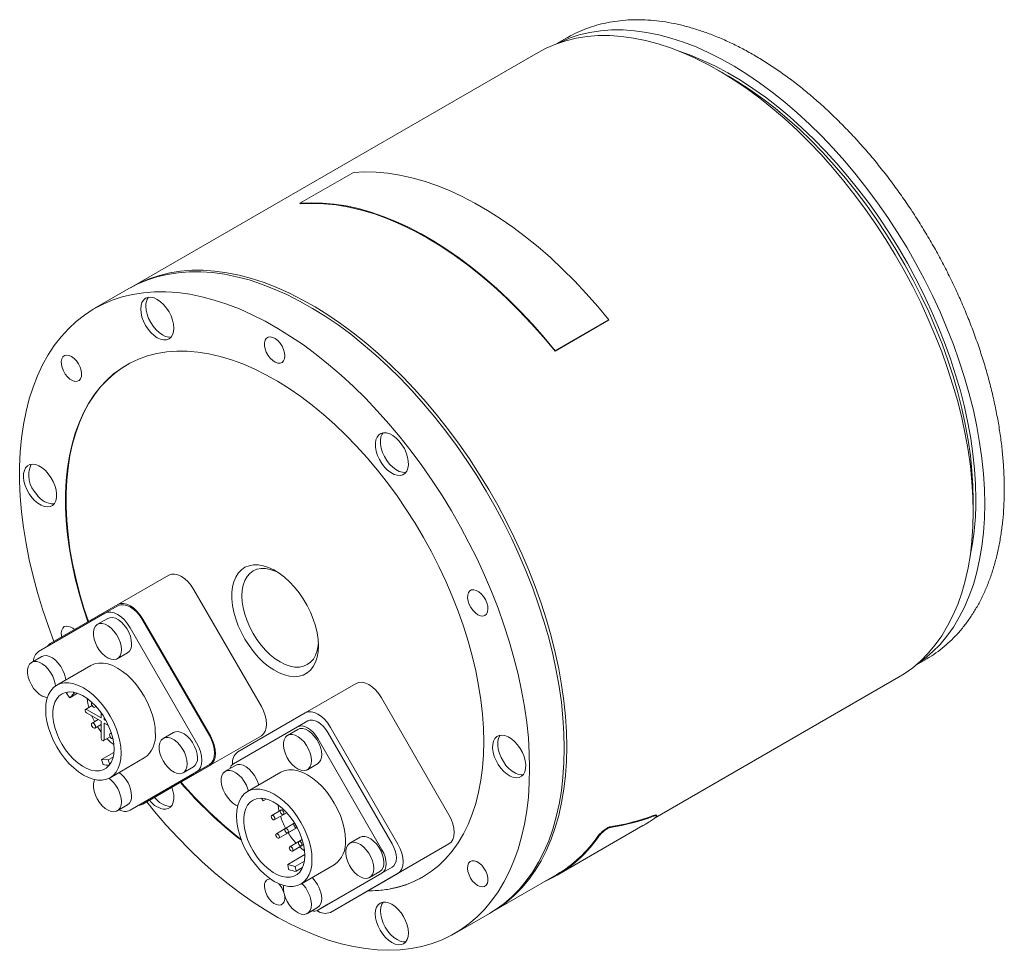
# Model space of a CAD drawing. Header units: millimetres. Extents: x 22 to 600, y 30 to 439.
# Tile 3 of 3: x 331 to 467, y 310 to 439. Entities that reach past the tile are written whole.
import ezdxf

# ---------------------------------------------------------------- set-up
doc = ezdxf.new("R2010")
doc.units = ezdxf.units.MM
doc.header["$LTSCALE"] = 1.5

msp = doc.modelspace()

# ---------------------------------------------------------------- linework, layer by layer
at = {"color": 7, "linetype": 'Continuous', "lineweight": 15}
for p, q in [((406.55, 436.71), (405.16, 435.91)), ((402.54, 434.68), (346.18, 402.15)), ((428.96, 431.39), (427.54, 432.2)), ((376.94, 418.05), (369.52, 413.77)), ((369.55, 413.68), (369.52, 413.77)), ((345.83, 401.95), (341.02, 399.17)), ((404.91, 393.27), (412.33, 397.55)), ((404.94, 393.32), (412.37, 397.6)), ((412.33, 397.55), (412.37, 397.6)), ((404.91, 393.27), (404.94, 393.32)), ((462.89, 370.97), (462.89, 372.6)), ((344.27, 358.15), (351.34, 362.23)), ((364.19, 344.01), (354.84, 360.21)), ((344.27, 358.15), (334.92, 352.75)), ((342.5, 356.95), (344.27, 357.97)), ((342.5, 356.95), (333.3, 351.64)), ((342.88, 356.22), (341.46, 355.41)), ((357.12, 339.93), (347.77, 356.13)), ((356.97, 340.02), (347.77, 355.95)), ((355.2, 339), (346, 354.93)), ((333.75, 350.95), (332.33, 350.13)), ((344.21, 350.64), (345.63, 351.46)), ((340.55, 349.71), (335.81, 346.97)), ((454.91, 349.74), (456.3, 350.54)), ((370.27, 343.14), (377.34, 347.22)), ((418.79, 328.6), (452.53, 348.08)), ((337.17, 345.83), (337.61, 345.23)), ((337.61, 345.23), (338.22, 345.88)), ((337.61, 345.23), (338.68, 345.85)), ((338.22, 345.88), (338.14, 345.99)), ((338.22, 345.88), (338.34, 345.95)), ((340.71, 344.14), (339.81, 343.62)), ((390.19, 329), (380.84, 345.2)), ((341.95, 342.46), (339.96, 343.61)), ((339.96, 343.12), (341.95, 341.97)), ((341.11, 343.91), (341.27, 344)), ((341.95, 343.16), (341.95, 342.46)), ((370.27, 343.14), (360.92, 337.74)), ((341.55, 342.2), (340.71, 341.72)), ((341.11, 341.03), (341.95, 341.51)), ((341.95, 341.97), (341.95, 339.68)), ((342.38, 342.22), (342.38, 342.52)), ((342.38, 342.22), (342.51, 342.3)), ((342.64, 342.06), (342.38, 342.22)), ((342.38, 341.73), (342.98, 341.38)), ((342.38, 339.43), (342.38, 341.73)), ((369.2, 341.2), (370.62, 342.01)), ((343.37, 340.37), (343.21, 340.28)), ((352.01, 340.41), (350.59, 339.59)), ((354.84, 334.57), (364.19, 339.97)), ((369.2, 341.2), (360.3, 336.06)), ((369.23, 340.84), (367.81, 340.02)), ((382.32, 324.98), (373.42, 340.4)), ((383.12, 324.92), (373.77, 341.12)), ((342.31, 339.29), (343.21, 339.81)), ((380.9, 324.16), (372, 339.58)), ((342, 336.65), (343.74, 337.65)), ((342, 336.65), (342.23, 335.97)), ((342.96, 336.62), (342, 336.65)), ((342.96, 336.62), (343.63, 337)), ((343.17, 335.97), (342.96, 336.62)), ((343.21, 334.15), (347.95, 336.89)), ((347.77, 330.66), (356.97, 335.98)), ((347.77, 330.49), (357.12, 335.89)), ((360.6, 335.86), (359.18, 335.04)), ((370.56, 335.26), (371.98, 336.08)), ((346, 329.64), (355.2, 334.96)), ((347.77, 330.49), (354.84, 334.57)), ((353.34, 334.83), (354.76, 335.65)), ((366.9, 334.9), (362.27, 332.23)), ((346, 329.64), (347.77, 330.66)), ((364.2, 331.29), (364.41, 330.92)), ((364.41, 330.92), (364.87, 331.19)), ((364.41, 330.92), (364.87, 331.19)), ((344.21, 329.56), (345.63, 330.37)), ((351.61, 330.17), (351.69, 330.18)), ((366.87, 329.63), (365.63, 328.91)), ((365.98, 328.31), (367.7, 329.3)), ((367.19, 329.81), (366.88, 329.63)), ((367.23, 329.03), (367.7, 329.3)), ((368.75, 327.83), (367.51, 327.11)), ((368.79, 327.85), (368.76, 327.83)), ((419.01, 328.88), (418.96, 328.97)), ((367.5, 327.1), (366.26, 326.39)), ((366.61, 325.78), (369.01, 327.17)), ((367.86, 326.5), (369.14, 327.24)), ((369.11, 327.22), (369.14, 327.25)), ((405.21, 320.64), (417.08, 327.5)), ((369.37, 325.3), (368.13, 324.58)), ((369.85, 325.57), (369.38, 325.3)), ((377.86, 325.89), (376.44, 325.08)), ((380.84, 319.56), (390.19, 324.96)), ((368.48, 323.98), (370.04, 324.87)), ((369.73, 324.7), (370.04, 324.87)), ((367.83, 322.12), (370.21, 323.5)), ((368.85, 321.85), (370.16, 322.6)), ((367.83, 322.12), (367.96, 321.45)), ((368.85, 321.85), (367.83, 322.12)), ((368.99, 321.17), (368.85, 321.85)), ((368.99, 321.17), (369.9, 321.7)), ((369.67, 319.41), (374.3, 322.08)), ((372, 315.79), (380.9, 320.93)), ((373.42, 316.61), (382.32, 321.75)), ((373.77, 315.48), (383.12, 320.88)), ((379.19, 320.31), (380.61, 321.13)), ((373.77, 315.48), (380.84, 319.56)), ((396.18, 315.54), (405.16, 320.73)), ((370.56, 315.33), (371.98, 316.15)), ((372, 315.79), (373.42, 316.61)), ((391.02, 312.56), (395.82, 315.34))]:
    msp.add_line(p, q, dxfattribs=at)
at = {"color": 7, "linetype": 'Continuous', "lineweight": 15, "flags": 128}
for points in [[(462.89, 370.97), (462.85, 373.05), (462.71, 375.17), (462.49, 377.34), (462.18, 379.54), (461.78, 381.77), (461.3, 384.02), (460.73, 386.29), (460.07, 388.58), (459.34, 390.87), (458.52, 393.16), (457.62, 395.45), (456.65, 397.73), (455.61, 400), (454.49, 402.24), (453.31, 404.45), (452.06, 406.63), (450.75, 408.77), (449.38, 410.87), (447.96, 412.92), (446.48, 414.92), (444.96, 416.85), (443.39, 418.72), (441.78, 420.52), (440.14, 422.25), (438.46, 423.9), (436.76, 425.47), (435.03, 426.95), (433.29, 428.34), (431.53, 429.64), (429.76, 430.85), (427.98, 431.95), (426.2, 432.95), (424.43, 433.84), (422.66, 434.63), (420.91, 435.31), (419.18, 435.88), (417.46, 436.33), (415.77, 436.67), (414.11, 436.9), (412.48, 437.01), (410.89, 437.01), (409.35, 436.89), (407.85, 436.66), (406.4, 436.31), (405, 435.85), (403.66, 435.27), (402.54, 434.68)], [(464.48, 372.09), (464.44, 374.16), (464.31, 376.27), (464.08, 378.43), (463.77, 380.62), (463.38, 382.83), (462.9, 385.08), (462.33, 387.34), (461.68, 389.61), (460.94, 391.89), (460.13, 394.18), (459.24, 396.45), (458.28, 398.72), (457.24, 400.97), (456.13, 403.2), (454.95, 405.41), (453.71, 407.58), (452.4, 409.71), (451.04, 411.8), (449.62, 413.83), (448.15, 415.82), (446.64, 417.74), (445.08, 419.61), (443.48, 421.4), (441.84, 423.12), (440.18, 424.76), (438.48, 426.32), (436.76, 427.8), (435.03, 429.18), (433.27, 430.47), (431.51, 431.67), (429.75, 432.77), (427.98, 433.76), (426.21, 434.65), (424.46, 435.44), (422.71, 436.11), (420.98, 436.67), (419.28, 437.13), (417.6, 437.47), (415.94, 437.69), (414.33, 437.8), (412.75, 437.8), (411.21, 437.68), (409.71, 437.45), (408.27, 437.11), (406.88, 436.65), (405.55, 436.08), (405.33, 435.97)], [(463.25, 372.81), (463.2, 374.83), (463.07, 376.91), (462.85, 379.02), (462.54, 381.17), (462.14, 383.35), (461.66, 385.55), (461.1, 387.77), (460.45, 390), (459.72, 392.23), (458.91, 394.47), (458.03, 396.7), (457.07, 398.92), (456.03, 401.13), (454.93, 403.31), (453.76, 405.46), (452.53, 407.58), (451.23, 409.66), (449.88, 411.69), (448.48, 413.68), (447.02, 415.61), (445.52, 417.47), (443.98, 419.28), (442.39, 421.01), (440.78, 422.67), (439.13, 424.24), (437.46, 425.74), (435.77, 427.15), (434.06, 428.47), (432.33, 429.69), (430.6, 430.82), (428.87, 431.84), (427.14, 432.77), (425.41, 433.58), (423.7, 434.29), (422.09, 434.86)], [(462.89, 372.6), (462.85, 374.63), (462.71, 376.7), (462.49, 378.82), (462.19, 380.96), (461.79, 383.14), (461.31, 385.34), (460.75, 387.56), (460.1, 389.79), (459.37, 392.03), (458.56, 394.27), (457.67, 396.5), (456.71, 398.72), (455.68, 400.92), (454.58, 403.11), (453.41, 405.26), (452.17, 407.38), (450.88, 409.46), (449.53, 411.49), (448.12, 413.47), (446.67, 415.4), (445.17, 417.27), (443.62, 419.07), (442.04, 420.8), (440.42, 422.46), (438.78, 424.04), (437.11, 425.54), (435.41, 426.94), (433.7, 428.26), (431.98, 429.49), (430.25, 430.61), (428.96, 431.39)], [(412.37, 397.6), (410.82, 399.47), (409.23, 401.28), (407.6, 403.01), (405.94, 404.66), (404.25, 406.24), (402.54, 407.73), (400.81, 409.14), (399.06, 410.45), (397.3, 411.67), (395.54, 412.79), (393.77, 413.81), (392.01, 414.72), (390.25, 415.53), (388.5, 416.24), (386.77, 416.83), (385.06, 417.32), (383.37, 417.69), (381.71, 417.95), (380.09, 418.1), (378.49, 418.13), (376.94, 418.05)], [(369.52, 413.77), (371.07, 413.85), (372.66, 413.81), (374.29, 413.67), (375.95, 413.41), (377.64, 413.03), (379.35, 412.55), (381.08, 411.95), (382.83, 411.25), (384.58, 410.44), (386.35, 409.52), (388.11, 408.5), (389.88, 407.38), (391.64, 406.16), (393.38, 404.85), (395.11, 403.45), (396.83, 401.95), (398.51, 400.38), (400.17, 398.72), (401.8, 396.99), (403.39, 395.19), (404.94, 393.32)], [(369.55, 413.68), (371.18, 413.76), (372.85, 413.71), (374.56, 413.54), (376.31, 413.25), (378.08, 412.83), (379.88, 412.29), (381.7, 411.63), (383.54, 410.85), (385.38, 409.95), (387.23, 408.94), (389.08, 407.82), (390.93, 406.58), (392.76, 405.24), (394.58, 403.8), (396.38, 402.27), (398.16, 400.63), (399.9, 398.91), (401.61, 397.11), (403.28, 395.22), (404.91, 393.27)], [(406.18, 338.23), (406.14, 340.31), (406, 342.43), (405.78, 344.6), (405.47, 346.8), (405.07, 349.03), (404.59, 351.28), (404.02, 353.55), (403.36, 355.84), (402.63, 358.13), (401.81, 360.43), (400.91, 362.72), (399.94, 364.99), (398.9, 367.26), (397.78, 369.5), (396.6, 371.71), (395.35, 373.89), (394.04, 376.04), (392.67, 378.13), (391.25, 380.18), (389.77, 382.18), (388.25, 384.11), (386.68, 385.98), (385.07, 387.79), (383.43, 389.51), (381.75, 391.16), (380.05, 392.73), (378.32, 394.21), (376.58, 395.61), (374.82, 396.91), (373.05, 398.11), (371.27, 399.21), (369.49, 400.21), (367.72, 401.11), (365.96, 401.89), (364.2, 402.57), (362.47, 403.14), (360.75, 403.59), (359.06, 403.94), (357.4, 404.16), (355.77, 404.27), (354.18, 404.27), (352.64, 404.15), (351.14, 403.92), (349.69, 403.57), (348.29, 403.11), (346.95, 402.54), (345.83, 401.95)], [(406.54, 338.44), (406.49, 340.51), (406.36, 342.64), (406.13, 344.8), (405.82, 347), (405.42, 349.23), (404.94, 351.49), (404.37, 353.76), (403.72, 356.04), (402.98, 358.34), (402.16, 360.63), (401.27, 362.92), (400.3, 365.2), (399.25, 367.46), (398.14, 369.7), (396.95, 371.92), (395.7, 374.1), (394.39, 376.24), (393.02, 378.34), (391.6, 380.39), (390.12, 382.38), (388.6, 384.32), (387.03, 386.19), (385.43, 387.99), (383.78, 389.72), (382.11, 391.37), (380.4, 392.94), (378.68, 394.42), (376.93, 395.81), (375.17, 397.11), (373.4, 398.31), (371.62, 399.41), (369.85, 400.41), (368.07, 401.31), (366.31, 402.1), (364.56, 402.78), (362.82, 403.34), (361.1, 403.8), (359.41, 404.14), (357.75, 404.37), (356.13, 404.48), (354.54, 404.48), (352.99, 404.36), (351.49, 404.12), (350.04, 403.78), (348.64, 403.31), (347.3, 402.74), (346.02, 402.06), (346.01, 402.05)], [(401.37, 335.46), (401.33, 337.53), (401.2, 339.66), (400.97, 341.82), (400.66, 344.02), (400.26, 346.25), (399.78, 348.51), (399.21, 350.78), (398.55, 353.06), (397.82, 355.36), (397, 357.65), (396.11, 359.94), (395.13, 362.22), (394.09, 364.48), (392.97, 366.72), (391.79, 368.94), (390.54, 371.12), (389.23, 373.26), (387.86, 375.36), (386.44, 377.41), (384.96, 379.4), (383.44, 381.34), (381.87, 383.21), (380.26, 385.01), (378.62, 386.74), (376.94, 388.39), (375.24, 389.96), (373.51, 391.44), (371.77, 392.83), (370.01, 394.13), (368.24, 395.33), (366.46, 396.43), (364.69, 397.43), (362.91, 398.33), (361.15, 399.12), (359.39, 399.8), (357.66, 400.36), (355.94, 400.82), (354.25, 401.16), (352.59, 401.39), (350.96, 401.5), (349.38, 401.5), (347.83, 401.38), (346.33, 401.14), (344.88, 400.8), (343.48, 400.33), (342.14, 399.76), (340.86, 399.08), (339.65, 398.28), (338.5, 397.38), (337.42, 396.38), (336.41, 395.27), (335.47, 394.06), (334.62, 392.76), (333.84, 391.36), (333.15, 389.87), (332.53, 388.3), (332.01, 386.65), (331.56, 384.91), (331.21, 383.11), (330.94, 381.23), (330.76, 379.29), (330.67, 377.3), (330.67, 375.24), (330.76, 373.14), (330.94, 371), (331.21, 368.82), (331.56, 366.6), (332.01, 364.36), (332.53, 362.09), (333.15, 359.81), (333.84, 357.52), (334.62, 355.23), (335.43, 353.04)], [(347.46, 399.11), (347.5, 398.57), (347.63, 397.99), (347.84, 397.41), (348.13, 396.85), (348.48, 396.31), (348.88, 395.84), (349.31, 395.44), (349.75, 395.13), (350.2, 394.92), (350.63, 394.83), (351.03, 394.84), (351.38, 394.97), (351.67, 395.21), (351.88, 395.54), (352.01, 395.97), (352.05, 396.46), (352.01, 397), (351.88, 397.57), (351.67, 398.16), (351.38, 398.72), (351.03, 399.25), (350.63, 399.73), (350.2, 400.13), (349.75, 400.44), (349.31, 400.65), (348.88, 400.74), (348.48, 400.73), (348.13, 400.6), (347.84, 400.36), (347.63, 400.03), (347.5, 399.6), (347.46, 399.11)], [(348.16, 399.52), (348.21, 398.98), (348.34, 398.4), (348.55, 397.82), (348.84, 397.25), (349.19, 396.72), (349.58, 396.25), (350.01, 395.85), (350.46, 395.54), (350.91, 395.33), (351.34, 395.23), (351.69, 395.24)], [(367.43, 392.61), (367.39, 393.04), (367.26, 393.5), (367.05, 393.95), (366.78, 394.37), (366.46, 394.73), (366.11, 395.01), (365.75, 395.19), (365.42, 395.25), (365.12, 395.21), (364.87, 395.05), (364.7, 394.79), (364.62, 394.44), (364.62, 394.03), (364.7, 393.59), (364.87, 393.13), (365.12, 392.69), (365.42, 392.3), (365.75, 391.98), (366.11, 391.75), (366.46, 391.62), (366.78, 391.61), (367.05, 391.71), (367.26, 391.93), (367.39, 392.23), (367.43, 392.61)], [(395.01, 339.13), (394.96, 341.02), (394.83, 342.95), (394.61, 344.92), (394.3, 346.93), (393.9, 348.96), (393.41, 351.02), (392.84, 353.09), (392.19, 355.17), (391.45, 357.25), (390.64, 359.32), (389.75, 361.39), (388.79, 363.44), (387.76, 365.46), (386.66, 367.46), (385.5, 369.42), (384.27, 371.34), (382.99, 373.21), (381.66, 375.02), (380.28, 376.78), (378.86, 378.47), (377.39, 380.1), (375.89, 381.64), (374.36, 383.11), (372.81, 384.5), (371.23, 385.79), (369.64, 387), (368.03, 388.1), (366.42, 389.11), (364.81, 390.01), (363.2, 390.81), (361.6, 391.5), (360.02, 392.08), (358.45, 392.55), (356.91, 392.91), (355.39, 393.15), (353.91, 393.28), (352.46, 393.29), (351.06, 393.18), (349.7, 392.96), (348.4, 392.62), (347.14, 392.17), (345.95, 391.61), (344.82, 390.94), (343.75, 390.16), (342.75, 389.27), (341.83, 388.29), (340.98, 387.2), (340.21, 386.01), (339.51, 384.73), (338.9, 383.36), (338.37, 381.91), (337.93, 380.37), (337.57, 378.76), (337.31, 377.08), (337.13, 375.33), (337.04, 373.53), (337.04, 371.67), (337.13, 369.76), (337.31, 367.8), (337.57, 365.81), (337.93, 363.79), (338.37, 361.75), (338.9, 359.68), (339.51, 357.61), (340.13, 355.75)], [(338.56, 391.92), (338.23, 392.26), (337.88, 392.52), (337.53, 392.69), (337.19, 392.73), (336.9, 392.67), (336.67, 392.49), (336.51, 392.22), (336.44, 391.86), (336.45, 391.44), (336.56, 390.99), (336.74, 390.53), (336.99, 390.1), (337.3, 389.72), (337.64, 389.41), (338, 389.2), (338.34, 389.09), (338.66, 389.1), (338.92, 389.22), (339.12, 389.45), (339.23, 389.77), (339.26, 390.16), (339.2, 390.6), (339.06, 391.06), (338.84, 391.5), (338.56, 391.92)], [(345.56, 391.4), (344.89, 390.98), (343.82, 390.2), (342.83, 389.32), (341.9, 388.33), (341.05, 387.24), (340.28, 386.05), (339.58, 384.77), (338.97, 383.4), (338.44, 381.95), (338, 380.41), (337.64, 378.8), (337.38, 377.12), (337.2, 375.38), (337.11, 373.57), (337.11, 371.71), (337.2, 369.8), (337.38, 367.84), (337.64, 365.85), (338, 363.83), (338.44, 361.79), (338.97, 359.72), (339.58, 357.65), (340.2, 355.8)], [(381.13, 381.97), (380.77, 381.88), (380.46, 381.68), (380.22, 381.37), (380.06, 380.98), (379.99, 380.5), (380, 379.98), (380.11, 379.41), (380.29, 378.83), (380.55, 378.25), (380.88, 377.71), (381.27, 377.21), (381.69, 376.79), (382.13, 376.45), (382.58, 376.2), (383.02, 376.07), (383.43, 376.05), (383.8, 376.14), (384.1, 376.34), (384.34, 376.64), (384.5, 377.04), (384.57, 377.51), (384.56, 378.04), (384.46, 378.6), (384.27, 379.19), (384.01, 379.76), (383.68, 380.3), (383.3, 380.8), (382.88, 381.23), (382.43, 381.57), (381.98, 381.81), (381.54, 381.95), (381.13, 381.97)], [(381.05, 381.96), (380.93, 381.78), (380.77, 381.38), (380.7, 380.91), (380.71, 380.38), (380.81, 379.82), (381, 379.24), (381.26, 378.66), (381.59, 378.12), (381.97, 377.62), (382.39, 377.2), (382.84, 376.85), (383.29, 376.61), (383.73, 376.48), (384.14, 376.45), (384.22, 376.46)], [(332.34, 373.01), (332.75, 372.56), (333.19, 372.19), (333.64, 371.91), (334.09, 371.74), (334.51, 371.68), (334.89, 371.73), (335.22, 371.9), (335.48, 372.17), (335.67, 372.54), (335.77, 372.98), (335.78, 373.49), (335.71, 374.05), (335.55, 374.63), (335.31, 375.21), (335.01, 375.76), (334.64, 376.28), (334.23, 376.73), (333.79, 377.1), (333.34, 377.38), (332.9, 377.55), (332.47, 377.61), (332.09, 377.56), (331.76, 377.39), (331.5, 377.12), (331.32, 376.75), (331.21, 376.31), (331.2, 375.79), (331.27, 375.24), (331.43, 374.66), (331.67, 374.08), (331.98, 373.52), (332.34, 373.01)], [(455.04, 349.85), (456.13, 350.63), (457.24, 351.58), (458.28, 352.63), (459.24, 353.79), (460.13, 355.03), (460.94, 356.38), (461.68, 357.81), (462.33, 359.34), (462.9, 360.94), (463.38, 362.63), (463.77, 364.39), (464.08, 366.22), (464.31, 368.12), (464.44, 370.08), (464.48, 372.09)], [(452.53, 348.08), (453.31, 348.55), (454.49, 349.4), (455.61, 350.36), (456.65, 351.41), (457.62, 352.57), (458.52, 353.83), (459.34, 355.18), (460.07, 356.62), (460.73, 358.15), (461.3, 359.76), (461.78, 361.46), (462.18, 363.23), (462.49, 365.07), (462.71, 366.98), (462.85, 368.95), (462.89, 370.97)], [(372.1, 352.44), (372.05, 351.61), (371.92, 350.85), (371.69, 350.17), (371.38, 349.57), (370.99, 349.07), (370.53, 348.67), (370, 348.38), (369.41, 348.21), (368.77, 348.15), (368.09, 348.21), (367.37, 348.39), (366.64, 348.68), (365.9, 349.08), (365.17, 349.58), (364.44, 350.18), (363.75, 350.87), (363.08, 351.63), (362.47, 352.46), (361.9, 353.34), (361.41, 354.26), (360.98, 355.2), (360.63, 356.16), (360.36, 357.11), (360.18, 358.04), (360.09, 358.94), (360.09, 359.8), (360.18, 360.59), (360.36, 361.32), (360.63, 361.96), (360.98, 362.51), (361.41, 362.96), (361.9, 363.31), (362.47, 363.54), (363.08, 363.65), (363.75, 363.65), (364.44, 363.53), (365.17, 363.3), (365.9, 362.95), (366.64, 362.5), (367.37, 361.95), (368.09, 361.3), (368.77, 360.57), (369.41, 359.78), (370, 358.92), (370.53, 358.02), (370.99, 357.09), (371.38, 356.13), (371.69, 355.18), (371.92, 354.24), (372.05, 353.32), (372.1, 352.44)], [(366.45, 362.62), (366.1, 362.79), (365.42, 363.02), (364.77, 363.15), (364.14, 363.15), (363.57, 363.04), (363.05, 362.81), (362.59, 362.47), (362.2, 362.03), (361.9, 361.49), (361.67, 360.86), (361.54, 360.15), (361.49, 359.38), (361.54, 358.55), (361.67, 357.69), (361.9, 356.8), (362.2, 355.91), (362.59, 355.02), (363.05, 354.15), (363.57, 353.32), (364.14, 352.54), (364.77, 351.83), (365.42, 351.19), (366.1, 350.64), (366.8, 350.19), (367.49, 349.84), (368.17, 349.61), (368.83, 349.49), (369.45, 349.48), (370.02, 349.59), (370.55, 349.82), (371, 350.16), (371.39, 350.6), (371.7, 351.14), (371.92, 351.77), (372.05, 352.48), (372.09, 352.87)], [(351.34, 362.23), (351.71, 362.37), (352.14, 362.38), (352.61, 362.28), (353.09, 362.06), (353.57, 361.72), (354.04, 361.29), (354.46, 360.78), (354.84, 360.21)], [(394.89, 356.56), (395.18, 356.65), (395.4, 356.84), (395.54, 357.13), (395.6, 357.5), (395.57, 357.93), (395.45, 358.38), (395.26, 358.83), (394.99, 359.26), (394.68, 359.63), (394.34, 359.92), (393.98, 360.12), (393.64, 360.21), (393.33, 360.18), (393.08, 360.04), (392.9, 359.8), (392.79, 359.46), (392.78, 359.06), (392.85, 358.62), (393.01, 358.16), (393.24, 357.72), (393.53, 357.32), (393.86, 356.98), (394.22, 356.74), (394.57, 356.59), (394.89, 356.56)], [(347.77, 356.13), (347.39, 356.7), (346.97, 357.21), (346.5, 357.64), (346.02, 357.97), (345.54, 358.2), (345.07, 358.3), (344.64, 358.29), (344.27, 358.15)], [(344.27, 357.97), (344.64, 358.11), (345.07, 358.13), (345.54, 358.02), (346.02, 357.8), (346.5, 357.47), (346.97, 357.04), (347.39, 356.52), (347.77, 355.95)], [(346, 354.93), (345.63, 355.5), (345.2, 356.02), (344.73, 356.45), (344.25, 356.78), (343.77, 357), (343.3, 357.11), (342.88, 357.09), (342.5, 356.95)], [(346.19, 352.72), (346.15, 353.23), (346.02, 353.77), (345.8, 354.31), (345.51, 354.83), (345.16, 355.3), (344.77, 355.7), (344.36, 356.02), (343.94, 356.24), (343.53, 356.34), (343.16, 356.33), (342.88, 356.22)], [(337.14, 355.17), (336.86, 355.09), (336.64, 354.89), (336.5, 354.6), (336.44, 354.23), (336.47, 353.81), (336.5, 353.66)], [(344.78, 351.9), (344.74, 352.41), (344.6, 352.95), (344.38, 353.49), (344.09, 354.01), (343.75, 354.48), (343.36, 354.89), (342.94, 355.21), (342.52, 355.42), (342.12, 355.53), (341.74, 355.51), (341.42, 355.38), (341.17, 355.14), (340.99, 354.81), (340.9, 354.38), (340.9, 353.9), (340.99, 353.37), (341.17, 352.83), (341.42, 352.3), (341.74, 351.8), (342.12, 351.35), (342.52, 350.99), (342.94, 350.72), (343.36, 350.56), (343.75, 350.52), (344.09, 350.59), (344.38, 350.77), (344.6, 351.06), (344.74, 351.45), (344.78, 351.9)], [(334.92, 352.75), (334.61, 352.49), (334.49, 352.33)], [(337.05, 347.69), (337.02, 347.96), (336.89, 348.49), (336.67, 349.03), (336.38, 349.55), (336.03, 350.03), (335.64, 350.43), (335.23, 350.75), (334.81, 350.97), (334.4, 351.07), (334.03, 351.06), (333.75, 350.95)], [(335.64, 346.86), (335.61, 347.14), (335.47, 347.68), (335.25, 348.22), (334.96, 348.74), (334.62, 349.21), (334.23, 349.62), (333.81, 349.93), (333.39, 350.15), (332.99, 350.25), (332.61, 350.24), (332.29, 350.11), (332.04, 349.87), (331.86, 349.53), (331.77, 349.11), (331.77, 348.63), (331.86, 348.1), (332.04, 347.56), (332.29, 347.02), (332.61, 346.52), (332.99, 346.08), (333.39, 345.72), (333.81, 345.45), (334.23, 345.29), (334.52, 345.24)], [(349.48, 340.28), (349.44, 341.09), (349.3, 341.94), (349.08, 342.82), (348.78, 343.7), (348.4, 344.58), (347.95, 345.43), (347.44, 346.25), (346.87, 347.02), (346.25, 347.72), (345.6, 348.35), (344.93, 348.89), (344.25, 349.34), (343.57, 349.68), (342.9, 349.92), (342.25, 350.04), (341.63, 350.04), (341.06, 349.93), (340.55, 349.71)], [(344.75, 337.54), (344.7, 338.36), (344.57, 339.21), (344.35, 340.08), (344.04, 340.97), (343.66, 341.85), (343.21, 342.7), (342.7, 343.52), (342.13, 344.29), (341.52, 344.99), (340.87, 345.62), (340.2, 346.16), (339.51, 346.61), (338.83, 346.95), (338.16, 347.18), (337.51, 347.3), (336.9, 347.31), (336.33, 347.2), (335.81, 346.97), (335.36, 346.64), (334.98, 346.2), (334.68, 345.67), (334.46, 345.04), (334.32, 344.35), (334.28, 343.58), (334.32, 342.77), (334.46, 341.92), (334.68, 341.04), (334.98, 340.16), (335.36, 339.28), (335.81, 338.43), (336.33, 337.61), (336.9, 336.84), (337.51, 336.14), (338.16, 335.51), (338.83, 334.97), (339.51, 334.52), (340.2, 334.18), (340.87, 333.94), (341.52, 333.82), (342.13, 333.82), (342.7, 333.93), (343.21, 334.15), (343.66, 334.49), (344.04, 334.93), (344.35, 335.46), (344.57, 336.08), (344.7, 336.78), (344.75, 337.54)], [(377.34, 347.22), (377.71, 347.36), (378.14, 347.38), (378.61, 347.27), (379.09, 347.05), (379.57, 346.71), (380.04, 346.28), (380.46, 345.77), (380.84, 345.2)], [(343.76, 338.11), (343.71, 338.85), (343.58, 339.63), (343.35, 340.43), (343.05, 341.22), (342.67, 342.01), (342.23, 342.76), (341.72, 343.47), (341.17, 344.11), (340.59, 344.68), (339.98, 345.17), (339.36, 345.55), (338.74, 345.83), (338.14, 345.99), (337.57, 346.04), (337.04, 345.97), (336.57, 345.79), (336.15, 345.5), (335.81, 345.1), (335.55, 344.6), (335.37, 344.02), (335.28, 343.36), (335.28, 342.65), (335.37, 341.89), (335.55, 341.1), (335.81, 340.3), (336.15, 339.51), (336.57, 338.74), (337.04, 338), (337.57, 337.33), (338.14, 336.72), (338.74, 336.19), (339.36, 335.76), (339.98, 335.43), (340.59, 335.2), (341.17, 335.1), (341.72, 335.11), (342.23, 335.23), (342.67, 335.47), (343.05, 335.82), (343.35, 336.27), (343.58, 336.81), (343.71, 337.43), (343.76, 338.11)], [(337.3, 346.02), (337.24, 345.93), (337.17, 345.83)], [(340.04, 345.12), (340.14, 344.44), (340.27, 343.89)], [(340.69, 344.59), (340.65, 344.53), (340.63, 344.42), (340.65, 344.28), (340.71, 344.14), (340.81, 344.02), (340.91, 343.93), (341.02, 343.89), (341.11, 343.91), (341.18, 343.98), (341.2, 344.09)], [(339.96, 343.61), (339.88, 343.64), (339.81, 343.62), (339.77, 343.57), (339.75, 343.49), (339.77, 343.38), (339.81, 343.28), (339.88, 343.18), (339.96, 343.12)], [(340.68, 342.7), (341, 342.03), (341.06, 341.92)], [(364.19, 344.01), (364.5, 343.4), (364.73, 342.78), (364.87, 342.16), (364.91, 341.57), (364.87, 341.04), (364.73, 340.59), (364.5, 340.23), (364.19, 339.97)], [(373.77, 341.12), (373.39, 341.69), (372.97, 342.2), (372.5, 342.63), (372.02, 342.96), (371.54, 343.19), (371.07, 343.29), (370.64, 343.28), (370.27, 343.14)], [(341.2, 341.21), (341.18, 341.35), (341.11, 341.49), (341.02, 341.61), (340.91, 341.7), (340.81, 341.74), (340.71, 341.72), (340.65, 341.65), (340.63, 341.54), (340.65, 341.4), (340.71, 341.26), (340.81, 341.13), (340.91, 341.05), (341.02, 341.01), (341.11, 341.03), (341.18, 341.1), (341.2, 341.21)], [(372, 339.58), (371.7, 340.04), (371.36, 340.45), (370.99, 340.79), (370.6, 341.06), (370.22, 341.24), (369.85, 341.32), (369.5, 341.31), (369.2, 341.2)], [(370.62, 342.01), (370.92, 342.12), (371.26, 342.14), (371.63, 342.05), (372.02, 341.87), (372.4, 341.61), (372.78, 341.26), (373.12, 340.85), (373.42, 340.4)], [(341.46, 341.22), (341.94, 340.53), (341.95, 340.51)], [(343.41, 340.26), (343.31, 340.29), (343.21, 340.28), (343.15, 340.2), (343.13, 340.09), (343.15, 339.95), (343.21, 339.81), (343.31, 339.69), (343.41, 339.6), (343.52, 339.56), (343.59, 339.57)], [(355.32, 336.9), (355.28, 337.41), (355.15, 337.95), (354.93, 338.49), (354.64, 339.01), (354.29, 339.49), (353.9, 339.89), (353.49, 340.21), (353.07, 340.43), (352.66, 340.53), (352.29, 340.52), (352.01, 340.41)], [(356.97, 340.02), (357.28, 339.41), (357.5, 338.78), (357.65, 338.16), (357.69, 337.58), (357.65, 337.05), (357.5, 336.59), (357.28, 336.23), (356.97, 335.98)], [(371.13, 336.52), (371.09, 337.03), (370.95, 337.57), (370.74, 338.11), (370.45, 338.63), (370.1, 339.1), (369.71, 339.51), (369.29, 339.82), (368.87, 340.04), (368.47, 340.14), (368.1, 340.13), (367.78, 340), (367.52, 339.76), (367.35, 339.42), (367.26, 339), (367.26, 338.52), (367.35, 337.99), (367.52, 337.45), (367.78, 336.91), (368.1, 336.41), (368.47, 335.97), (368.87, 335.61), (369.29, 335.34), (369.71, 335.18), (370.1, 335.13), (370.45, 335.2), (370.74, 335.39), (370.95, 335.68), (371.09, 336.06), (371.13, 336.52)], [(372.55, 337.34), (372.5, 337.84), (372.37, 338.38), (372.15, 338.92), (371.86, 339.44), (371.51, 339.92), (371.12, 340.32), (370.71, 340.64), (370.29, 340.86), (369.88, 340.96), (369.51, 340.95), (369.23, 340.84)], [(399.69, 338.72), (399.28, 339.18), (398.85, 339.55), (398.39, 339.82), (397.95, 340), (397.53, 340.06), (397.15, 340), (396.82, 339.84), (396.56, 339.57), (396.37, 339.2), (396.27, 338.75), (396.25, 338.24), (396.33, 337.68), (396.48, 337.11), (396.72, 336.53), (397.03, 335.97), (397.4, 335.45), (397.81, 335), (398.25, 334.63), (398.7, 334.35), (399.14, 334.18), (399.56, 334.12), (399.94, 334.18), (400.27, 334.34), (400.54, 334.61), (400.72, 334.98), (400.82, 335.43), (400.84, 335.94), (400.77, 336.5), (400.61, 337.07), (400.37, 337.65), (400.06, 338.21), (399.69, 338.72)], [(397.31, 340.04), (397.26, 339.97), (397.08, 339.61), (396.97, 339.16), (396.96, 338.65), (397.03, 338.09), (397.19, 337.51), (397.43, 336.93), (397.74, 336.38), (398.1, 335.86), (398.51, 335.41), (398.95, 335.04), (399.4, 334.76), (399.85, 334.59), (400.27, 334.53), (400.48, 334.55)], [(341.95, 339.68), (341.97, 339.57), (342.01, 339.47), (342.08, 339.37), (342.16, 339.31), (342.25, 339.28), (342.31, 339.29), (342.36, 339.35), (342.38, 339.43)], [(353.91, 336.09), (353.87, 336.6), (353.73, 337.14), (353.51, 337.68), (353.22, 338.2), (352.88, 338.67), (352.49, 339.07), (352.07, 339.39), (351.65, 339.61), (351.25, 339.71), (350.87, 339.7), (350.55, 339.57), (350.3, 339.33), (350.12, 338.99), (350.03, 338.57), (350.03, 338.08), (350.12, 337.56), (350.3, 337.02), (350.55, 336.48), (350.87, 335.98), (351.25, 335.54), (351.65, 335.18), (352.07, 334.91), (352.49, 334.75), (352.88, 334.7), (353.22, 334.77), (353.51, 334.96), (353.73, 335.25), (353.87, 335.63), (353.91, 336.09)], [(355.2, 334.96), (355.51, 335.21), (355.74, 335.57), (355.88, 336.03), (355.93, 336.56), (355.88, 337.14), (355.74, 337.76), (355.51, 338.39), (355.2, 339)], [(357.12, 335.89), (357.43, 336.15), (357.65, 336.51), (357.8, 336.96), (357.84, 337.49), (357.8, 338.08), (357.65, 338.69), (357.43, 339.32), (357.12, 339.93)], [(378.89, 318.44), (380.28, 318.49), (381.66, 318.65), (382.99, 318.93), (384.27, 319.32), (385.5, 319.83), (386.66, 320.44), (387.76, 321.17), (388.79, 322), (389.75, 322.94), (390.64, 323.98), (391.45, 325.12), (392.19, 326.35), (392.84, 327.68), (393.41, 329.09), (393.9, 330.59), (394.3, 332.16), (394.61, 333.8), (394.83, 335.52), (394.96, 337.3), (395.01, 339.13)], [(395.82, 315.34), (396.6, 315.82), (397.78, 316.66), (398.9, 317.62), (399.94, 318.67), (400.91, 319.83), (401.81, 321.09), (402.63, 322.44), (403.36, 323.88), (404.02, 325.41), (404.59, 327.03), (405.07, 328.72), (405.47, 330.49), (405.78, 332.33), (406, 334.24), (406.14, 336.21), (406.18, 338.23)], [(396, 315.44), (396.95, 316.02), (398.14, 316.87), (399.25, 317.82), (400.3, 318.88), (401.27, 320.04), (402.16, 321.29), (402.98, 322.64), (403.72, 324.09), (404.37, 325.62), (404.94, 327.23), (405.42, 328.92), (405.82, 330.69), (406.13, 332.54), (406.36, 334.44), (406.49, 336.41), (406.54, 338.44)], [(363.82, 333.12), (363.74, 333.4), (363.52, 333.94), (363.23, 334.46), (362.88, 334.93), (362.49, 335.34), (362.08, 335.66), (361.66, 335.87), (361.25, 335.98), (360.88, 335.96), (360.6, 335.86)], [(348.28, 330.79), (349.38, 329.45), (350.96, 327.62), (352.59, 325.85), (354.25, 324.16), (355.94, 322.55), (357.66, 321.03), (359.39, 319.59), (361.15, 318.24), (362.91, 316.99), (364.69, 315.84), (366.46, 314.79), (368.24, 313.84), (370.01, 313), (371.77, 312.26), (373.51, 311.64), (375.24, 311.13), (376.94, 310.73), (378.62, 310.45), (380.26, 310.28), (381.87, 310.22), (383.44, 310.28), (384.96, 310.46), (386.44, 310.75), (387.86, 311.15), (389.23, 311.67), (390.54, 312.3), (391.79, 313.04), (392.97, 313.89), (394.09, 314.84), (395.13, 315.9), (396.11, 317.06), (397, 318.31), (397.82, 319.66), (398.55, 321.11), (399.21, 322.64), (399.78, 324.25), (400.26, 325.94), (400.66, 327.71), (400.97, 329.56), (401.2, 331.46), (401.33, 333.43), (401.37, 335.46)], [(362.4, 332.3), (362.32, 332.58), (362.11, 333.12), (361.82, 333.64), (361.47, 334.12), (361.08, 334.52), (360.66, 334.84), (360.24, 335.06), (359.84, 335.16), (359.47, 335.15), (359.15, 335.02), (358.89, 334.78), (358.72, 334.44), (358.63, 334.02), (358.63, 333.53), (358.72, 333.01), (358.89, 332.46), (359.15, 331.93), (359.47, 331.43), (359.84, 330.99), (360.24, 330.62), (360.66, 330.36), (360.9, 330.25)], [(375.84, 325.47), (375.79, 326.29), (375.66, 327.14), (375.44, 328.01), (375.14, 328.9), (374.76, 329.77), (374.3, 330.63), (373.79, 331.45), (373.22, 332.22), (372.61, 332.92), (371.96, 333.55), (371.29, 334.09), (370.6, 334.54), (369.92, 334.88), (369.25, 335.11), (368.6, 335.23), (367.99, 335.24), (367.42, 335.13), (366.9, 334.9)], [(341.07, 333.9), (340.99, 333.72), (340.9, 333.3), (340.9, 332.81), (340.99, 332.29), (341.17, 331.74), (341.42, 331.21), (341.74, 330.71), (342.12, 330.27), (342.52, 329.9), (342.94, 329.64), (343.36, 329.47), (343.75, 329.43), (344.09, 329.5), (344.38, 329.69), (344.6, 329.98), (344.74, 330.36), (344.78, 330.82), (344.78, 330.82)], [(350.9, 329.77), (351.27, 329.86), (351.58, 330.06), (351.82, 330.36), (351.97, 330.76), (352.05, 331.23), (352.03, 331.76), (351.93, 332.32), (351.78, 332.81)], [(371.2, 322.8), (371.16, 323.61), (371.03, 324.47), (370.81, 325.34), (370.5, 326.22), (370.12, 327.1), (369.67, 327.96), (369.16, 328.77), (368.59, 329.54), (367.97, 330.25), (367.33, 330.87), (366.66, 331.42), (365.97, 331.86), (365.29, 332.2), (364.62, 332.44), (363.97, 332.56), (363.36, 332.56), (362.79, 332.45), (362.27, 332.23), (361.82, 331.89), (361.44, 331.46), (361.14, 330.92), (360.92, 330.3), (360.78, 329.6), (360.74, 328.84), (360.78, 328.03), (360.92, 327.17), (361.14, 326.3), (361.44, 325.41), (361.82, 324.54), (362.27, 323.68), (362.79, 322.86), (363.36, 322.1), (363.97, 321.39), (364.62, 320.76), (365.29, 320.22), (365.97, 319.78), (366.66, 319.43), (367.33, 319.2), (367.97, 319.08), (368.59, 319.08), (369.16, 319.19), (369.67, 319.41), (370.12, 319.74), (370.5, 320.18), (370.81, 320.72), (371.03, 321.34), (371.16, 322.04), (371.2, 322.8)], [(347.19, 330.33), (347.39, 330.35), (347.77, 330.49)], [(370.21, 323.37), (370.17, 324.11), (370.03, 324.89), (369.81, 325.68), (369.51, 326.48), (369.13, 327.26), (368.69, 328.02), (368.18, 328.73), (367.63, 329.37), (367.05, 329.94), (366.44, 330.42), (365.82, 330.8), (365.2, 331.08), (364.6, 331.25), (364.03, 331.3), (363.5, 331.23), (363.03, 331.05), (362.61, 330.75), (362.27, 330.35), (362.01, 329.86), (361.83, 329.27), (361.74, 328.62), (361.74, 327.9), (361.83, 327.14), (362.01, 326.36), (362.27, 325.56), (362.61, 324.76), (363.03, 323.99), (363.5, 323.26), (364.03, 322.58), (364.6, 321.97), (365.2, 321.45), (365.82, 321.01), (366.44, 320.68), (367.05, 320.46), (367.63, 320.35), (368.18, 320.36), (368.69, 320.49), (369.13, 320.73), (369.51, 321.07), (369.81, 321.52), (370.03, 322.06), (370.17, 322.68), (370.21, 323.37)], [(366.5, 330.38), (366.58, 329.83), (366.64, 329.5)], [(367.3, 329.19), (367.28, 329.31), (367.23, 329.43), (367.15, 329.54), (367.06, 329.62), (366.96, 329.65), (366.88, 329.63), (366.83, 329.57), (366.81, 329.47), (366.83, 329.35), (366.88, 329.23), (366.96, 329.12), (367.06, 329.05), (367.15, 329.01), (367.23, 329.03), (367.28, 329.09), (367.3, 329.19)], [(366.05, 328.47), (366.03, 328.59), (365.98, 328.71), (365.9, 328.82), (365.81, 328.9), (365.71, 328.93), (365.63, 328.91), (365.58, 328.85), (365.56, 328.75), (365.58, 328.63), (365.63, 328.51), (365.71, 328.4), (365.81, 328.32), (365.9, 328.29), (365.98, 328.31), (366.03, 328.37), (366.05, 328.47)], [(368.8, 327.84), (368.76, 327.83), (368.7, 327.77), (368.68, 327.67), (368.7, 327.55), (368.76, 327.43), (368.84, 327.32), (368.93, 327.24), (369.03, 327.21), (369.11, 327.22), (369.14, 327.25)], [(390.19, 329), (390.5, 328.39), (390.73, 327.77), (390.87, 327.15), (390.91, 326.56), (390.87, 326.03), (390.73, 325.58), (390.5, 325.22), (390.19, 324.96)], [(366.68, 325.94), (366.66, 326.06), (366.61, 326.18), (366.53, 326.29), (366.43, 326.37), (366.34, 326.4), (366.26, 326.39), (366.2, 326.32), (366.18, 326.23), (366.2, 326.11), (366.26, 325.98), (366.34, 325.87), (366.43, 325.8), (366.53, 325.76), (366.61, 325.78), (366.66, 325.84), (366.68, 325.94)], [(367.93, 326.66), (367.91, 326.78), (367.86, 326.91), (367.78, 327.01), (367.68, 327.09), (367.59, 327.12), (367.51, 327.11), (367.45, 327.05), (367.43, 326.95), (367.45, 326.83), (367.51, 326.7), (367.59, 326.6), (367.68, 326.52), (367.78, 326.49), (367.86, 326.5), (367.91, 326.56), (367.93, 326.66)], [(369.01, 327.17), (369.01, 327.17), (369.02, 327.17)], [(369.8, 324.86), (369.78, 324.98), (369.73, 325.1), (369.65, 325.21), (369.56, 325.29), (369.46, 325.32), (369.38, 325.3), (369.33, 325.24), (369.31, 325.14), (369.33, 325.02), (369.38, 324.9), (369.46, 324.79), (369.56, 324.72), (369.65, 324.68), (369.73, 324.7), (369.78, 324.76), (369.8, 324.86)], [(379.76, 321.57), (379.72, 322.08), (379.58, 322.62), (379.37, 323.16), (379.08, 323.68), (378.73, 324.15), (378.34, 324.56), (377.92, 324.88), (377.5, 325.09), (377.1, 325.2), (376.73, 325.18), (376.41, 325.05), (376.15, 324.81), (375.98, 324.48), (375.89, 324.05), (375.89, 323.57), (375.98, 323.04), (376.15, 322.5), (376.41, 321.97), (376.73, 321.47), (377.1, 321.02), (377.5, 320.66), (377.92, 320.39), (378.34, 320.23), (378.73, 320.18), (379.08, 320.26), (379.37, 320.44), (379.58, 320.73), (379.72, 321.12), (379.76, 321.57)], [(381.18, 322.39), (381.13, 322.9), (381, 323.43), (380.78, 323.98), (380.49, 324.5), (380.14, 324.97), (379.75, 325.37), (379.34, 325.69), (378.92, 325.91), (378.51, 326.01), (378.14, 326), (377.86, 325.89)], [(382.32, 324.98), (382.56, 324.49), (382.75, 323.99), (382.86, 323.5), (382.9, 323.03), (382.86, 322.6), (382.75, 322.24), (382.56, 321.95), (382.32, 321.75)], [(383.12, 320.88), (383.43, 321.14), (383.65, 321.5), (383.8, 321.95), (383.84, 322.48), (383.8, 323.07), (383.65, 323.69), (383.43, 324.31), (383.12, 324.92)], [(368.55, 324.14), (368.53, 324.26), (368.48, 324.38), (368.4, 324.49), (368.31, 324.57), (368.21, 324.6), (368.13, 324.58), (368.08, 324.52), (368.06, 324.42), (368.08, 324.3), (368.13, 324.18), (368.21, 324.07), (368.31, 323.99), (368.4, 323.96), (368.48, 323.98), (368.53, 324.04), (368.55, 324.14)], [(369.49, 324.56), (370.04, 324.11), (370.18, 324)], [(380.9, 320.93), (381.15, 321.13), (381.33, 321.42), (381.45, 321.79), (381.48, 322.21), (381.45, 322.68), (381.33, 323.17), (381.15, 323.67), (380.9, 324.16)], [(393.48, 319.82), (393.81, 319.47), (394.16, 319.21), (394.51, 319.05), (394.84, 319), (395.13, 319.07), (395.37, 319.24), (395.52, 319.52), (395.6, 319.87), (395.58, 320.29), (395.48, 320.74), (395.3, 321.2), (395.04, 321.63), (394.74, 322.01), (394.39, 322.32), (394.04, 322.53), (393.69, 322.64), (393.38, 322.63), (393.12, 322.51), (392.92, 322.28), (392.8, 321.96), (392.77, 321.57), (392.83, 321.13), (392.98, 320.68), (393.2, 320.23), (393.48, 319.82)], [(364.6, 319.12), (364.65, 318.69), (364.78, 318.23), (364.99, 317.78), (365.26, 317.36), (365.58, 317.01), (365.93, 316.73), (366.28, 316.55), (366.62, 316.48), (366.92, 316.53), (367.16, 316.69), (367.33, 316.95), (367.42, 317.29), (367.42, 317.7), (367.4, 317.88)], [(367.28, 319.21), (367.26, 319.07), (367.26, 318.58), (367.35, 318.06), (367.52, 317.51), (367.78, 316.98), (368.1, 316.48), (368.47, 316.04), (368.87, 315.68), (369.29, 315.41), (369.71, 315.25), (370.1, 315.2), (370.45, 315.27), (370.74, 315.46), (370.95, 315.75), (371.09, 316.13), (371.13, 316.59), (371.13, 316.59)], [(384.58, 312.62), (384.54, 313.17), (384.4, 313.74), (384.19, 314.32), (383.91, 314.89), (383.56, 315.42), (383.16, 315.89), (382.73, 316.29), (382.28, 316.6), (381.83, 316.81), (381.4, 316.91), (381.01, 316.89), (380.66, 316.76), (380.37, 316.53), (380.16, 316.19), (380.03, 315.77), (379.98, 315.28), (380.03, 314.73), (380.16, 314.16), (380.37, 313.58), (380.66, 313.01), (381.01, 312.48), (381.4, 312.01), (381.83, 311.61), (382.28, 311.3), (382.73, 311.09), (383.16, 310.99), (383.56, 311.01), (383.91, 311.14), (384.19, 311.37), (384.4, 311.71), (384.54, 312.13), (384.58, 312.62)], [(381.05, 316.9), (380.87, 316.6), (380.73, 316.18), (380.69, 315.68), (380.73, 315.14), (380.87, 314.57), (381.08, 313.99), (381.36, 313.42), (381.71, 312.89), (382.11, 312.41), (382.54, 312.01), (382.99, 311.7), (383.44, 311.5), (383.87, 311.4), (384.22, 311.41)]]:
    msp.add_lwpolyline(points, dxfattribs=at)
at = {"color": 7, "linetype": 'Continuous', "lineweight": 15}
for centre, radius, start, end in [((350.07, 399.62), 1.91, 144.219, 182.932), ((335.62, 376.07), 3.69, 155.5556, 225.871), ((335.43, 374.92), 2.82, 212.1969, 269.9357), ((425.29, 372.56), 37.96, 348.3903, 0.37), ((337.09, 353.54), 1.63, 44.0831, 88.0768), ((344.84, 352.57), 1.36, 305.1268, 6.1854), ((334.26, 350.27), 1.68, 125.0137, 179.4817), ((345.76, 339.92), 3.74, 305.8415, 5.4707), ((348.19, 344.9), 7.61, 224.5812, 234.0193), ((362.12, 336.22), 1.94, 128.387, 186.9113), ((371.2, 337.19), 1.36, 305.1271, 6.185), ((342.81, 338.67), 2.77, 257.7438, 276.6678), ((353.97, 336.76), 1.36, 305.1268, 6.1854), ((360.91, 335.09), 1.15, 122.2352, 163.9499), ((341.94, 331.43), 4.26, 2.7146, 53.818), ((340.52, 330.62), 4.26, 2.7063, 53.9569), ((396.04, 370.33), 56.67, 220.5393, 232.3412), ((396.17, 370.43), 56.75, 220.5434, 232.1752), ((344.84, 331.49), 1.36, 305.1269, 6.1853), ((351.12, 332.77), 3.01, 215.7007, 265.9406), ((351.82, 333.18), 3.01, 215.7007, 265.9406), ((345.29, 331.16), 1.68, 240.5096, 294.997), ((376.29, 331.81), 9.92, 197.654, 208.1467), ((376.24, 331.7), 9.82, 211.799, 222.3954), ((372.11, 325.12), 3.74, 305.8415, 5.4707), ((396.41, 335.81), 17.53, 294.1387, 325.823), ((396.25, 335.98), 17.66, 300.3046, 325.7605), ((379.83, 322.24), 1.36, 305.1267, 6.1853), ((369.42, 324.82), 3.68, 246.7082, 263.3003), ((365.46, 319.27), 0.864, 92.6005, 189.6951), ((366.86, 316.38), 4.27, 2.7519, 46.5518), ((368.28, 317.2), 4.27, 2.7519, 46.5518), ((379.25, 333.44), 14.96, 268.8958, 299.2118), ((364.11, 317.2), 3.36, 17.8691, 42.1075), ((371.2, 317.26), 1.36, 305.1272, 6.185), ((371.47, 316.8), 1.15, 256.04, 297.7756), ((373.04, 317.22), 1.88, 232.0438, 292.6572)]:
    msp.add_arc(centre, radius, start, end, dxfattribs=at)
for major_axis, ratio, start_param, end_param in [((-29.75, 40.36), 0.742112, 2.771722, 2.933778), ((-29.76, 40.47), 0.739537, 2.772882, 2.934938)]:
    msp.add_ellipse((395.59, 372.94), major_axis=major_axis, ratio=ratio, start_param=start_param, end_param=end_param, dxfattribs=at)
for points, knots in [([(456.3, 350.56), (456.48, 350.66), (457.07, 350.99), (458.01, 351.65), (459.13, 352.54), (460.18, 353.52), (461.17, 354.6), (462.08, 355.77), (462.93, 357.02), (463.71, 358.35), (464.41, 359.77), (465.04, 361.27), (465.59, 362.84), (466.06, 364.48), (466.45, 366.19), (466.76, 367.96), (466.99, 369.79), (467.14, 371.67), (467.2, 373.6), (467.18, 375.58), (467.08, 377.59), (466.9, 379.64), (466.64, 381.73), (466.29, 383.83), (465.87, 385.96), (465.37, 388.1), (464.8, 390.26), (464.15, 392.42), (463.42, 394.59), (462.63, 396.75), (461.76, 398.9), (460.83, 401.05), (459.83, 403.17), (458.77, 405.28), (457.65, 407.36), (456.46, 409.4), (455.23, 411.42), (453.94, 413.39), (452.6, 415.32), (451.21, 417.2), (449.78, 419.03), (448.31, 420.8), (446.79, 422.51), (445.25, 424.16), (443.67, 425.73), (442.06, 427.24), (440.43, 428.67), (438.78, 430.03), (437.11, 431.3), (435.43, 432.48), (433.73, 433.58), (432.03, 434.59), (430.32, 435.51), (428.61, 436.33), (426.91, 437.05), (425.21, 437.67), (423.53, 438.19), (421.86, 438.61), (420.21, 438.92), (418.59, 439.13), (416.99, 439.22), (415.43, 439.22), (413.91, 439.1), (412.43, 438.88), (410.99, 438.56), (409.6, 438.13), (408.27, 437.6), (407.25, 437.12), (406.7, 436.79), (406.55, 436.7)], [0, 0, 0, 0, 0.006318, 0.021042, 0.035769, 0.050519, 0.06531, 0.080158, 0.095071, 0.110054, 0.125107, 0.140226, 0.155404, 0.170631, 0.185897, 0.201193, 0.216511, 0.231842, 0.247181, 0.262523, 0.277862, 0.293198, 0.308528, 0.323852, 0.339168, 0.354478, 0.369781, 0.385077, 0.400367, 0.415653, 0.430933, 0.44621, 0.461484, 0.476756, 0.492026, 0.507296, 0.522566, 0.537837, 0.553109, 0.568385, 0.583663, 0.598946, 0.614233, 0.629527, 0.644827, 0.660134, 0.675449, 0.690772, 0.706104, 0.721444, 0.736793, 0.752149, 0.767511, 0.782876, 0.798241, 0.813599, 0.828946, 0.844273, 0.85957, 0.874829, 0.890037, 0.905186, 0.920267, 0.935275, 0.950209, 0.965073, 0.979877, 0.994635, 1, 1, 1, 1]), ([(418.58, 328.81), (418.72, 328.85), (418.99, 328.94), (419.05, 328.85), (418.84, 328.62), (418.34, 328.26), (417.73, 327.87), (417.24, 327.59), (417.08, 327.5)], [0, 0, 0, 0, 0.1814, 0.363308, 0.545303, 0.726941, 0.908517, 1, 1, 1, 1]), ([(418.52, 328.89), (418.67, 328.94), (418.9, 329.02), (418.92, 328.97), (418.92, 328.95)], [0, 0, 0, 0, 0.636768, 1, 1, 1, 1]), ([(412.5, 327.33), (412.49, 327.32), (412.46, 327.32), (412.4, 327.3), (412.33, 327.28), (412.24, 327.23), (412.1, 327.16), (411.9, 327.03), (411.64, 326.84), (411.4, 326.63), (411.21, 326.45), (411.07, 326.32), (410.99, 326.22), (410.91, 326.12), (410.87, 326.07), (410.85, 326.04)], [0, 0, 0, 0, 0.042038, 0.083846, 0.125776, 0.188389, 0.250822, 0.375373, 0.500091, 0.62494, 0.749832, 0.812302, 0.874897, 0.937445, 1, 1, 1, 1]), ([(410.91, 325.96), (410.95, 326.02), (410.99, 326.08), (411.1, 326.21), (411.17, 326.27), (411.31, 326.42), (411.38, 326.49), (411.54, 326.63), (411.62, 326.7), (411.79, 326.83), (411.87, 326.89), (412.04, 327.01), (412.12, 327.06), (412.35, 327.19), (412.48, 327.24), (412.57, 327.25)], [0, 0, 0, 0, 0.125, 0.125, 0.25, 0.25, 0.375, 0.375, 0.5, 0.5, 0.625, 0.625, 0.75, 0.75, 1, 1, 1, 1])]:
    msp.add_open_spline(points, degree=3, knots=knots, dxfattribs=at)

doc.saveas('drawing.dxf')
